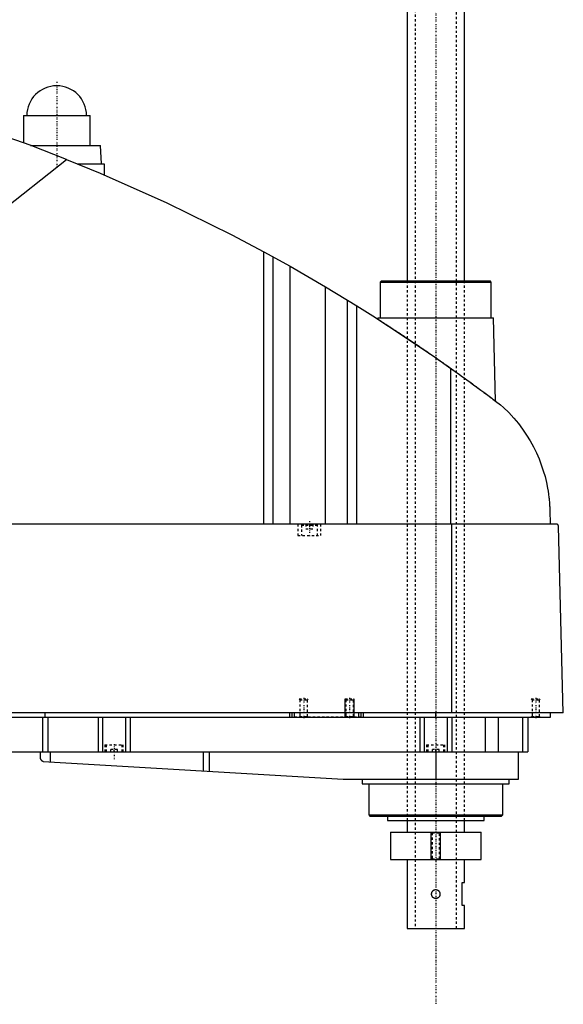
# Model space of a CAD drawing. Extents: x -181 to 1056, y -1 to 1086.
# Tile 3 of 4: x 819 to 1056, y 360 to 789. Entities that reach past the tile are written whole.
import ezdxf

# ---------------------------------------------------------------- set-up
doc = ezdxf.new("R2010")
doc.units = 0
doc.linetypes.add('CENTER', pattern=[1.5, 0.45, -0.5, 0.05, -0.5])
doc.linetypes.add('DASHED', pattern=[2, 1, -1])
for name, color, linetype in [('AM_0', 7, 'CONTINUOUS'), ('AM_10', 7, 'CONTINUOUS'), ('AM_3', 7, 'DASHED'), ('AM_7', 7, 'CENTER')]:
    doc.layers.add(name, color=color, linetype=linetype)

msp = doc.modelspace()

# ---------------------------------------------------------------- linework, layer by layer
at = {"layer": 'AM_0', "color": 7, "linetype": 'CONTINUOUS'}
for p, q in [((987.5, 1038.5), (987.5, 675.5)), ((1012.5, 675.5), (1012.5, 1038.5)), ((820.5, 747.5), (820.5, 735.67)), ((820.5, 747.5), (849.5, 747.5)), ((849.5, 734.5), (849.5, 747.5)), ((823.65, 734.5), (854, 734.5)), ((854.5, 726.5), (854, 734.5)), ((695.22, 614.75), (839.33, 728.44)), ((844.16, 726.5), (855.65, 726.5)), ((855.65, 726.5), (855.65, 721.73)), ((925.22, 569.6), (925.22, 688.17)), ((925.22, 688.17), (936.56, 681.89)), ((929.22, 569.6), (929.22, 685.98)), ((936.56, 569.6), (936.56, 681.89)), ((936.56, 681.89), (951.96, 672.97)), ((976.33, 675.5), (975.83, 675)), ((975.83, 675), (975.83, 659.5)), ((975.83, 675), (1024.17, 675)), ((976.33, 675.5), (1023.67, 675.5)), ((1024.17, 675), (1023.67, 675.5)), ((1024.17, 659.5), (1024.17, 675)), ((951.96, 569.6), (951.96, 672.97)), ((951.96, 672.97), (965.65, 664.64)), ((961.52, 569.6), (961.52, 667.2)), ((965.65, 569.6), (965.65, 664.64)), ((974.83, 659.5), (974.81, 658.86)), ((974.83, 659.5), (1025.17, 659.5)), ((1026.04, 623.15), (1025.17, 659.5)), ((1006.53, 569.6), (1006.53, 637.45)), ((1049.63, 575.62), (1049.77, 569.6)), ((1052.45, 569.6), (482.05, 569.6)), ((1007.01, 487.5), (1007.01, 569.6)), ((1055.5, 487.5), (1053.45, 568.63)), ((1055.5, 487.5), (478.96, 487.5)), ((510, 485.5), (1050, 485.5)), ((828.85, 485.5), (828.85, 470.5)), ((830, 485.5), (830, 487.5)), ((831.18, 485.5), (831.18, 470.5)), ((853, 485.5), (853, 470.5)), ((855, 485.5), (855, 470.5)), ((865, 485.5), (865, 470.5)), ((867, 485.5), (867, 470.5)), ((936.5, 485.5), (936.5, 487.5)), ((937.5, 485.5), (937.5, 487.5)), ((938.5, 485.5), (938.5, 487.5)), ((966.5, 485.5), (966.5, 487.5)), ((967.5, 485.5), (967.5, 487.5)), ((968.5, 485.5), (968.5, 487.5)), ((993, 485.5), (993, 470.5)), ((995, 485.5), (995, 470.5)), ((1000, 485.5), (1000, 487.5)), ((1005, 485.5), (1005, 470.5)), ((1007, 485.5), (1007, 470.5)), ((1021.56, 485.5), (1021.56, 470.5)), ((1027.09, 485.5), (1027.09, 470.5)), ((1037.69, 485.5), (1037.69, 470.5)), ((1040, 485.5), (1040, 470.5)), ((1050, 485.5), (1050, 487.5)), ((732, 470.5), (1040, 470.5)), ((827.8, 470.5), (827.8, 467.74)), ((832.14, 470.5), (832.14, 466.1)), ((898.68, 470.5), (898.68, 462.14)), ((901.33, 470.5), (901.33, 461.99)), ((1000, 470.5), (1000, 458.5)), ((1036, 458.5), (1036, 470.5)), ((829.14, 466.27), (959.7, 458.52)), ((960.3, 458.5), (1036, 458.5)), ((968, 458.5), (968, 456.5)), ((968, 456.5), (1032, 456.5)), ((970.83, 456.5), (970.83, 443)), ((1029.17, 443), (1029.17, 456.5)), ((1032, 456.5), (1032, 458.5)), ((970.83, 443), (971.33, 442.5)), ((970.83, 443), (1029.17, 443)), ((971.33, 442.5), (1028.67, 442.5)), ((979, 442.5), (979, 440.5)), ((1021, 440.5), (1021, 442.5)), ((1028.67, 442.5), (1029.17, 443)), ((979, 440.5), (1021, 440.5)), ((987.5, 440.5), (987.5, 435.5)), ((1012.5, 435.5), (1012.5, 440.5)), ((980.25, 435.5), (980.25, 423.5)), ((980.25, 435.5), (1019.75, 435.5)), ((1019.75, 423.5), (1019.75, 435.5)), ((980.25, 423.5), (1019.75, 423.5)), ((987.5, 423.5), (987.5, 393.5)), ((1012.5, 413.5), (1012.5, 423.5)), ((1011.5, 403.5), (1011.5, 413.5)), ((1011.5, 413.5), (1012.5, 413.5)), ((1012.5, 403.5), (1011.5, 403.5)), ((1012.5, 393.5), (1012.5, 403.5)), ((987.5, 393.5), (1012.5, 393.5))]:
    msp.add_line(p, q, dxfattribs=at)
for points in [[(839.33, 728.44, 0), (823.4, 734.59, 0), (791.19, 745.86, 0), (758.52, 755.74, 0), (742.03, 760.16, 0)], [(839.33, 728.44, 0), (853.96, 722.45, 0), (882.87, 709.58, 0), (911.24, 695.59, 0), (925.22, 688.17, 0)], [(965.65, 664.64, 0), (972.58, 660.29, 0), (986.3, 651.36, 0), (999.84, 642.16, 0), (1006.53, 637.45, 0)], [(1006.53, 637.45, 0), (1007.18, 637, 0), (1008.46, 636.08, 0), (1009.75, 635.16, 0), (1010.38, 634.7, 0), (1011.02, 634.24, 0), (1012.29, 633.33, 0), (1013.54, 632.42, 0), (1014.79, 631.51, 0), (1016.03, 630.6, 0), (1017.25, 629.7, 0), (1017.86, 629.26, 0), (1018.47, 628.81, 0), (1019.67, 627.92, 0), (1020.86, 627.04, 0), (1022.03, 626.16, 0), (1023.19, 625.3, 0), (1024.33, 624.44, 0), (1024.89, 624.01, 0), (1025.45, 623.59, 0), (1026.56, 622.75, 0), (1027.65, 621.93, 0), (1028.19, 621.52, 0)], [(1028.19, 621.52, 0), (1029.41, 620.42, 0), (1031.74, 618.15, 0), (1033.91, 615.81, 0), (1034.94, 614.61, 0), (1035.93, 613.4, 0), (1037.8, 610.92, 0), (1039.52, 608.41, 0), (1041.09, 605.85, 0), (1042.52, 603.27, 0), (1043.8, 600.67, 0), (1044.38, 599.37, 0), (1044.93, 598.07, 0), (1045.93, 595.48, 0), (1046.8, 592.89, 0), (1047.54, 590.32, 0), (1048.16, 587.76, 0), (1048.67, 585.21, 0), (1048.88, 583.94, 0), (1049.07, 582.67, 0), (1049.26, 581.15, 0), (1049.31, 580.72, 0), (1049.35, 580.27, 0), (1049.37, 580.05, 0), (1049.39, 579.83, 0), (1049.43, 579.37, 0), (1049.47, 578.91, 0), (1049.5, 578.44, 0), (1049.53, 577.96, 0), (1049.56, 577.47, 0), (1049.58, 577.22, 0), (1049.59, 576.97, 0), (1049.61, 576.44, 0), (1049.63, 575.9, 0), (1049.63, 575.62, 0)], [(1053.45, 568.63, 0), (1053.45, 568.63, 0), (1053.45, 568.63, 0), (1053.45, 568.64, 0), (1053.45, 568.64, 0), (1053.45, 568.64, 0), (1053.45, 568.65, 0), (1053.45, 568.65, 0), (1053.45, 568.66, 0), (1053.45, 568.67, 0), (1053.45, 568.67, 0), (1053.45, 568.67, 0), (1053.45, 568.68, 0), (1053.45, 568.68, 0), (1053.45, 568.69, 0), (1053.45, 568.69, 0), (1053.45, 568.7, 0), (1053.44, 568.7, 0), (1053.44, 568.71, 0), (1053.44, 568.71, 0), (1053.44, 568.71, 0), (1053.44, 568.72, 0), (1053.44, 568.72, 0), (1053.44, 568.72, 0), (1053.44, 568.73, 0), (1053.44, 568.73, 0), (1053.44, 568.74, 0), (1053.44, 568.74, 0), (1053.44, 568.74, 0), (1053.44, 568.75, 0), (1053.44, 568.75, 0), (1053.44, 568.76, 0), (1053.44, 568.76, 0), (1053.44, 568.77, 0), (1053.44, 568.77, 0), (1053.43, 568.77, 0), (1053.43, 568.78, 0), (1053.43, 568.79, 0), (1053.43, 568.82, 0), (1053.42, 568.84, 0), (1053.41, 568.87, 0), (1053.41, 568.88, 0), (1053.41, 568.89, 0), (1053.4, 568.91, 0), (1053.39, 568.93, 0), (1053.39, 568.95, 0), (1053.38, 568.97, 0), (1053.37, 568.99, 0), (1053.37, 569, 0), (1053.36, 569.01, 0), (1053.35, 569.03, 0), (1053.35, 569.04, 0), (1053.34, 569.05, 0), (1053.34, 569.06, 0), (1053.33, 569.08, 0), (1053.32, 569.09, 0), (1053.32, 569.1, 0), (1053.31, 569.11, 0), (1053.3, 569.12, 0), (1053.3, 569.13, 0), (1053.27, 569.18, 0), (1053.21, 569.24, 0), (1053.16, 569.3, 0), (1053.1, 569.36, 0), (1053.05, 569.4, 0), (1053.02, 569.42, 0), (1052.99, 569.44, 0), (1052.93, 569.48, 0), (1052.86, 569.51, 0), (1052.8, 569.54, 0), (1052.74, 569.56, 0), (1052.67, 569.57, 0), (1052.64, 569.58, 0), (1052.61, 569.59, 0), (1052.54, 569.6, 0), (1052.48, 569.6, 0), (1052.45, 569.6, 0)], [(827.8, 467.74, 0), (827.8, 467.74, 0), (827.8, 467.73, 0), (827.8, 467.73, 0), (827.8, 467.73, 0), (827.8, 467.73, 0), (827.8, 467.72, 0), (827.8, 467.72, 0), (827.81, 467.71, 0), (827.81, 467.7, 0), (827.81, 467.69, 0), (827.81, 467.69, 0), (827.81, 467.68, 0), (827.82, 467.67, 0), (827.82, 467.66, 0), (827.82, 467.65, 0), (827.83, 467.64, 0), (827.83, 467.62, 0), (827.83, 467.62, 0), (827.83, 467.61, 0), (827.84, 467.6, 0), (827.84, 467.58, 0), (827.84, 467.58, 0), (827.86, 467.53, 0), (827.89, 467.44, 0), (827.93, 467.34, 0), (827.98, 467.24, 0), (828.04, 467.14, 0), (828.11, 467.04, 0), (828.14, 466.99, 0), (828.18, 466.94, 0), (828.26, 466.84, 0), (828.35, 466.75, 0), (828.45, 466.66, 0), (828.56, 466.57, 0), (828.67, 466.49, 0), (828.73, 466.46, 0), (828.8, 466.42, 0), (828.93, 466.36, 0), (829.07, 466.3, 0), (829.14, 466.27, 0)], [(1001.82, 408.5, 0), (1001.82, 408.45, 0), (1001.81, 408.34, 0), (1001.8, 408.23, 0), (1001.79, 408.18, 0), (1001.78, 408.12, 0), (1001.76, 408.01, 0), (1001.73, 407.9, 0), (1001.69, 407.8, 0), (1001.65, 407.69, 0), (1001.61, 407.59, 0), (1001.58, 407.54, 0), (1001.56, 407.49, 0), (1001.5, 407.4, 0), (1001.44, 407.31, 0), (1001.37, 407.22, 0), (1001.3, 407.14, 0), (1001.23, 407.07, 0), (1001.19, 407.03, 0), (1001.15, 406.99, 0), (1001.07, 406.92, 0), (1000.98, 406.86, 0), (1000.93, 406.83, 0), (1000.88, 406.8, 0), (1000.79, 406.74, 0), (1000.69, 406.7, 0), (1000.64, 406.67, 0), (1000.59, 406.65, 0), (1000.48, 406.62, 0), (1000.37, 406.59, 0), (1000.27, 406.57, 0), (1000.16, 406.56, 0), (1000.05, 406.55, 0), (1000, 406.55, 0), (999.95, 406.55, 0), (999.84, 406.56, 0), (999.73, 406.57, 0), (999.63, 406.59, 0), (999.52, 406.62, 0), (999.41, 406.65, 0), (999.36, 406.67, 0), (999.31, 406.7, 0), (999.21, 406.74, 0), (999.11, 406.8, 0), (999.02, 406.86, 0), (998.93, 406.92, 0), (998.85, 406.99, 0), (998.81, 407.03, 0), (998.77, 407.07, 0), (998.7, 407.14, 0), (998.63, 407.22, 0), (998.56, 407.31, 0), (998.5, 407.4, 0), (998.44, 407.49, 0), (998.42, 407.54, 0), (998.39, 407.59, 0), (998.35, 407.69, 0), (998.3, 407.8, 0), (998.27, 407.91, 0), (998.24, 408.01, 0), (998.22, 408.12, 0), (998.21, 408.18, 0), (998.2, 408.23, 0), (998.19, 408.34, 0), (998.18, 408.45, 0), (998.18, 408.5, 0), (998.18, 408.55, 0), (998.19, 408.66, 0), (998.2, 408.77, 0), (998.21, 408.82, 0), (998.22, 408.88, 0), (998.24, 408.99, 0), (998.27, 409.09, 0), (998.3, 409.2, 0), (998.35, 409.31, 0), (998.39, 409.41, 0), (998.42, 409.46, 0), (998.44, 409.51, 0), (998.5, 409.6, 0), (998.56, 409.69, 0), (998.63, 409.78, 0), (998.7, 409.86, 0), (998.77, 409.93, 0), (998.81, 409.97, 0), (998.85, 410.01, 0), (998.93, 410.08, 0), (999.02, 410.14, 0), (999.11, 410.2, 0), (999.21, 410.26, 0), (999.31, 410.3, 0), (999.36, 410.33, 0), (999.41, 410.35, 0), (999.52, 410.38, 0), (999.63, 410.41, 0), (999.73, 410.43, 0), (999.84, 410.44, 0), (999.95, 410.45, 0), (1000, 410.45, 0), (1000.05, 410.45, 0), (1000.16, 410.44, 0), (1000.27, 410.43, 0), (1000.37, 410.41, 0), (1000.48, 410.38, 0), (1000.59, 410.35, 0), (1000.64, 410.33, 0), (1000.69, 410.3, 0), (1000.79, 410.26, 0), (1000.89, 410.2, 0), (1000.93, 410.17, 0), (1000.98, 410.14, 0), (1001.07, 410.08, 0), (1001.15, 410.01, 0), (1001.19, 409.97, 0), (1001.23, 409.93, 0), (1001.3, 409.86, 0), (1001.37, 409.78, 0), (1001.44, 409.69, 0), (1001.5, 409.6, 0), (1001.56, 409.51, 0), (1001.58, 409.46, 0), (1001.61, 409.41, 0), (1001.65, 409.31, 0), (1001.7, 409.2, 0), (1001.73, 409.09, 0), (1001.76, 408.99, 0), (1001.78, 408.88, 0), (1001.79, 408.82, 0), (1001.8, 408.77, 0), (1001.81, 408.66, 0), (1001.82, 408.55, 0), (1001.82, 408.5, 0)]]:
    msp.add_polyline3d(points, dxfattribs=at)
for centre, radius, start, end in [((835, 747.5), 13, 0, 180), ((960.3, 468.5), 10, 266.6, 270)]:
    msp.add_arc(centre, radius, start, end, dxfattribs=at)
at = {"layer": 'AM_10', "color": 7, "linetype": 'CONTINUOUS'}
for p, q in [((960.5, 485.5), (960.5, 493.5)), ((964.5, 485.5), (964.5, 493.5)), ((998, 423.5), (998, 435.5)), ((1002, 423.5), (1002, 435.5))]:
    msp.add_line(p, q, dxfattribs=at)
at = {"layer": 'AM_3', "color": 6, "linetype": 'DASHED'}
for p, q in [((991, 1053.5), (991, 393.5)), ((1009, 393.5), (1009, 1053.5)), ((987.5, 675.5), (987.5, 440.5)), ((1012.5, 440.5), (1012.5, 675.5)), ((940, 569.6), (940, 564.6)), ((941.9, 569.6), (941.5, 569.2)), ((941.5, 569.2), (941.5, 564.6)), ((941.5, 569.2), (948.5, 569.2)), ((943.5, 569.6), (943.5, 567.6)), ((943.5, 567.6), (946.5, 567.6)), ((945, 569.6), (945, 567.6)), ((946.5, 569.6), (946.5, 567.6)), ((948.5, 569.2), (948.1, 569.6)), ((948.5, 564.6), (948.5, 569.2)), ((950, 564.6), (950, 569.6)), ((940, 564.6), (950, 564.6)), ((940.5, 493.5), (940.88, 493.12)), ((940.5, 493.5), (944.5, 493.5)), ((940.88, 493.12), (940.88, 485.88)), ((940.88, 493.12), (944.12, 493.12)), ((944.12, 493.12), (944.5, 493.5)), ((944.12, 485.88), (944.12, 493.12)), ((960.5, 493.5), (960.88, 493.12)), ((960.5, 493.5), (964.5, 493.5)), ((960.88, 493.12), (960.88, 485.88)), ((960.88, 493.12), (964.12, 493.12)), ((964.12, 493.12), (964.5, 493.5)), ((964.12, 485.88), (964.12, 493.12)), ((1041.5, 493.5), (1041.88, 493.12)), ((1041.5, 493.5), (1045.5, 493.5)), ((1041.88, 493.12), (1041.88, 485.88)), ((1041.88, 493.12), (1045.12, 493.12)), ((1045.12, 493.12), (1045.5, 493.5)), ((1045.12, 485.88), (1045.12, 493.12)), ((967.5, 485.5), (938.5, 485.5)), ((940.88, 485.88), (940.5, 485.5)), ((940.88, 485.88), (944.12, 485.88)), ((944.5, 485.5), (944.12, 485.88)), ((960.88, 485.88), (960.5, 485.5)), ((960.88, 485.88), (964.12, 485.88)), ((964.5, 485.5), (964.12, 485.88)), ((1041.88, 485.88), (1041.5, 485.5)), ((1041.88, 485.88), (1045.12, 485.88)), ((1045.5, 485.5), (1045.12, 485.88)), ((856, 473.5), (856, 470.5)), ((856, 473.5), (864, 473.5)), ((856.5, 473.5), (856.5, 470.5)), ((863.5, 470.5), (863.5, 473.5)), ((864, 470.5), (864, 473.5)), ((996, 473.5), (996, 470.5)), ((996, 473.5), (1004, 473.5)), ((996.5, 473.5), (996.5, 470.5)), ((1003.5, 470.5), (1003.5, 473.5)), ((1004, 470.5), (1004, 473.5)), ((861.5, 471.5), (858.5, 471.5)), ((858.5, 470.5), (858.5, 471.5)), ((860, 470.5), (860, 471.5)), ((861.5, 470.5), (861.5, 471.5)), ((1001.5, 471.5), (998.5, 471.5)), ((998.5, 470.5), (998.5, 471.5)), ((1000, 470.5), (1000, 471.5)), ((1001.5, 470.5), (1001.5, 471.5)), ((998, 435.5), (998.38, 435.12)), ((998.38, 435.12), (998.38, 423.88)), ((998.38, 435.12), (1001.62, 435.12)), ((1001.62, 435.12), (1002, 435.5)), ((1001.62, 423.88), (1001.62, 435.12)), ((998.38, 423.88), (998, 423.5)), ((998.38, 423.88), (1001.62, 423.88)), ((1002, 423.5), (1001.62, 423.88))]:
    msp.add_line(p, q, dxfattribs=at)
msp.add_polyline3d([(974.81, 658.86, 0), (974.81, 658.86, 0), (974.84, 658.85, 0), (974.89, 658.81, 0), (974.92, 658.79, 0), (974.97, 658.76, 0), (975.07, 658.7, 0), (975.2, 658.62, 0), (975.35, 658.52, 0), (975.53, 658.4, 0), (975.74, 658.27, 0), (975.86, 658.19, 0), (975.98, 658.12, 0), (976.23, 657.95, 0), (976.52, 657.77, 0), (976.82, 657.57, 0), (977.15, 657.36, 0), (977.5, 657.13, 0), (977.68, 657.02, 0), (977.87, 656.89, 0), (978.26, 656.64, 0), (978.67, 656.38, 0), (978.88, 656.24, 0), (979.09, 656.1, 0), (979.53, 655.81, 0), (979.99, 655.52, 0), (980.22, 655.37, 0), (980.46, 655.21, 0), (980.93, 654.9, 0), (981.42, 654.58, 0), (981.91, 654.26, 0), (982.43, 653.92, 0), (982.95, 653.58, 0), (983.22, 653.4, 0), (983.5, 653.22, 0), (984.05, 652.85, 0), (984.62, 652.48, 0), (985.21, 652.09, 0), (985.8, 651.69, 0), (986.41, 651.29, 0), (986.72, 651.09, 0), (987.03, 650.88, 0), (987.66, 650.46, 0), (988.29, 650.03, 0), (988.94, 649.6, 0), (989.59, 649.16, 0), (990.25, 648.72, 0), (990.58, 648.5, 0), (990.91, 648.27, 0), (991.58, 647.82, 0), (992.26, 647.36, 0), (992.93, 646.9, 0), (993.61, 646.44, 0), (994.3, 645.98, 0), (994.64, 645.74, 0), (994.98, 645.51, 0), (995.66, 645.04, 0), (996.34, 644.58, 0), (997.02, 644.11, 0), (997.69, 643.65, 0), (998.36, 643.18, 0), (998.69, 642.95, 0), (999.03, 642.72, 0), (999.68, 642.26, 0), (1000.34, 641.81, 0), (1000.67, 641.58, 0), (1001, 641.35, 0), (1001.66, 640.89, 0), (1002.33, 640.42, 0), (1002.66, 640.18, 0), (1003, 639.95, 0), (1003.67, 639.47, 0), (1004.35, 639, 0), (1005.03, 638.52, 0), (1005.7, 638.04, 0), (1006.38, 637.56, 0), (1006.72, 637.32, 0), (1007.05, 637.08, 0), (1007.73, 636.6, 0), (1008.39, 636.13, 0), (1009.06, 635.65, 0), (1009.72, 635.18, 0), (1010.37, 634.71, 0), (1010.7, 634.47, 0), (1011.02, 634.24, 0), (1011.67, 633.78, 0), (1012.3, 633.32, 0), (1012.93, 632.86, 0), (1013.54, 632.42, 0), (1014.15, 631.97, 0), (1014.45, 631.76, 0), (1014.75, 631.54, 0), (1015.34, 631.11, 0), (1015.91, 630.69, 0), (1016.47, 630.28, 0), (1017.02, 629.87, 0), (1017.56, 629.48, 0), (1017.82, 629.28, 0), (1018.08, 629.09, 0), (1018.59, 628.72, 0), (1019.08, 628.35, 0), (1019.57, 628, 0), (1020.04, 627.64, 0), (1020.51, 627.3, 0), (1020.74, 627.12, 0), (1020.97, 626.96, 0), (1021.41, 626.63, 0), (1021.84, 626.3, 0), (1022.05, 626.15, 0), (1022.26, 625.99, 0), (1022.66, 625.7, 0), (1023.04, 625.41, 0), (1023.22, 625.27, 0), (1023.4, 625.14, 0), (1023.74, 624.88, 0), (1024.06, 624.64, 0), (1024.36, 624.41, 0), (1024.64, 624.21, 0), (1024.89, 624.02, 0), (1025.01, 623.93, 0), (1025.12, 623.84, 0), (1025.32, 623.69, 0), (1025.5, 623.55, 0), (1025.66, 623.44, 0), (1025.78, 623.34, 0), (1025.89, 623.26, 0), (1025.93, 623.23, 0), (1025.96, 623.21, 0), (1026.01, 623.17, 0), (1026.04, 623.15, 0), (1026.04, 623.15, 0)], dxfattribs=at)
at = {"layer": 'AM_7', "color": 4, "linetype": 'CENTER'}
for p, q in [((1000, 1086.5), (1000, 360.5)), ((835, 762.2), (835, 724.8)), ((821.35, 747.5), (848.65, 747.5)), ((1000, 700.5), (1000, 370.5)), ((945, 570.9), (945, 564.3)), ((942.5, 493.9), (942.5, 485.1)), ((962.5, 493.9), (962.5, 485.1)), ((1043.5, 493.9), (1043.5, 485.1)), ((860, 473.8), (860, 467.2))]:
    msp.add_line(p, q, dxfattribs=at)

doc.saveas('drawing.dxf')
